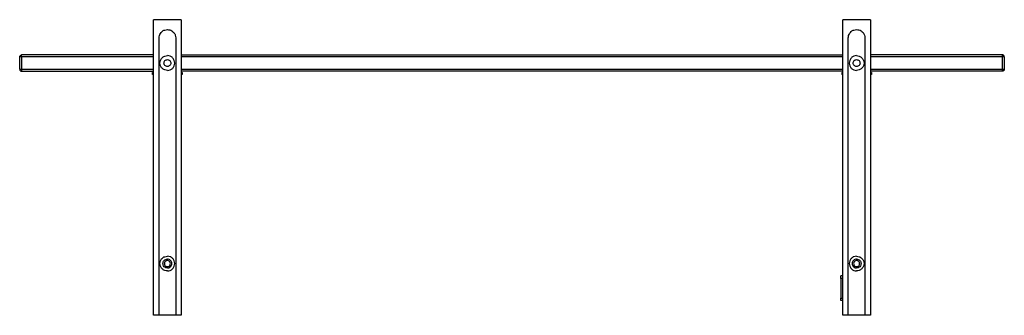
# Paper-space layout '_Back' of a CAD drawing. Header units: millimetres. Extents: x -8370 to -7370, y -248 to 52.
import ezdxf

# ---------------------------------------------------------------- set-up
doc = ezdxf.new("R2010")
doc.units = ezdxf.units.MM

psp = doc.layouts.new('_Back')

# ---------------------------------------------------------------- linework, layer by layer
at = {"color": 7, "linetype": 'Continuous', "lineweight": 25}
for p, q in [((-8234, -247.5), (-8234, 52.5)), ((-8206, 52.5), (-8234, 52.5)), ((-8206, 52.5), (-8206, -247.5)), ((-7534, -247.5), (-7534, 52.5)), ((-7506, 52.5), (-7534, 52.5)), ((-7506, 52.5), (-7506, -247.5)), ((-8228.5, -247.5), (-8228.5, 34)), ((-8211.5, 34), (-8211.5, -247.5)), ((-7528.5, -247.5), (-7528.5, 34)), ((-7511.5, 34), (-7511.5, -247.5)), ((-8370, 2.3), (-8370, 14.7)), ((-8234, 16.7), (-8368, 16.7)), ((-8368, 14.7), (-8368, 2.3)), ((-8234, 14.7), (-8368, 14.7)), ((-8206, 16.7), (-7534, 16.7)), ((-7534, 14.7), (-8206, 14.7)), ((-7372, 16.7), (-7506, 16.7)), ((-7372, 14.7), (-7506, 14.7)), ((-7372, 2.3), (-7372, 14.7)), ((-7370, 14.7), (-7370.1, 14.7)), ((-7370, 14.7), (-7370, 2.3)), ((-8370, 2.3), (-8369.9, 2.3)), ((-8368, 2.3), (-8234, 2.3)), ((-8368, 0.2), (-8234, 0.2)), ((-8211.5, 0), (-8211.8, 0)), ((-8206, 2.3), (-7534, 2.3)), ((-7534, 0.2), (-8206, 0.2)), ((-7506, 2.3), (-7372, 2.3)), ((-7372, 0.2), (-7506, 0.2)), ((-8235, -1), (-8234, -1)), ((-8235, -3), (-8235, -1)), ((-8206, -1), (-8205, -1)), ((-8205.9, -1), (-8206, -1)), ((-8205, -1), (-8205, -3)), ((-7535, -1), (-7534, -1)), ((-7535, -1), (-7535, -3)), ((-7534, -1), (-7534.1, -1)), ((-7506, -1), (-7505, -1)), ((-7505, -1), (-7505, -3)), ((-7534, -207.5), (-7536, -207.5)), ((-7536, -210), (-7536, -230)), ((-7534, -210), (-7536, -210)), ((-7536, -230), (-7534, -230)), ((-7534, -232.5), (-7536, -232.5)), ((-8206, -247.5), (-8234, -247.5)), ((-7506, -247.5), (-7534, -247.5))]:
    psp.add_line(p, q, dxfattribs=at)
for points, knots in [([(-8228.5, 34), (-8228.4, 34.8), (-8228.3, 36.4), (-8227.2, 38.7), (-8225.4, 40.8), (-8222.9, 42.2), (-8220.9, 42.4), (-8220, 42.5)], [0, 0, 0, 0, 0.176813, 0.367149, 0.563551, 0.790275, 1, 1, 1, 1]), ([(-8220, 42.5), (-8219.2, 42.4), (-8217.6, 42.3), (-8215.3, 41.2), (-8213.2, 39.4), (-8211.8, 36.9), (-8211.6, 34.9), (-8211.5, 34)], [0, 0, 0, 0, 0.176813, 0.367149, 0.563551, 0.790275, 1, 1, 1, 1]), ([(-7528.5, 34), (-7528.4, 34.8), (-7528.3, 36.4), (-7527.2, 38.7), (-7525.4, 40.8), (-7522.9, 42.2), (-7520.9, 42.4), (-7520, 42.5)], [0, 0, 0, 0, 0.176813, 0.367149, 0.563551, 0.790275, 1, 1, 1, 1]), ([(-7520, 42.5), (-7519.2, 42.4), (-7517.6, 42.3), (-7515.3, 41.2), (-7513.2, 39.4), (-7511.8, 36.9), (-7511.6, 34.9), (-7511.5, 34)], [0, 0, 0, 0, 0.176813, 0.367149, 0.563551, 0.790275, 1, 1, 1, 1]), ([(-8370, 14.7), (-8370, 15), (-8369.9, 15.6), (-8369.4, 16.3), (-8368.7, 16.7), (-8368.2, 16.7), (-8368, 16.7)], [0, 0, 0, 0, 0.270261, 0.562429, 0.789736, 1, 1, 1, 1]), ([(-8368, 14.7), (-8368.3, 14.7), (-8368.9, 14.7), (-8369.5, 14.7), (-8369.9, 14.7), (-8370, 14.7), (-8370, 14.7)], [0, 0, 0, 0, 0.270261, 0.562429, 0.789736, 1, 1, 1, 1]), ([(-8368, 14.7), (-8368, 15), (-8368, 15.6), (-8368, 16.3), (-8368, 16.7), (-8368, 16.7), (-8368, 16.7)], [0, 0, 0, 0, 0.270261, 0.562429, 0.789736, 1, 1, 1, 1]), ([(-8220, 1), (-8220.9, 1.1), (-8222.9, 1.3), (-8225.5, 3.1), (-8227.1, 5.6), (-8227.7, 8.5), (-8227.1, 11.4), (-8225.5, 13.9), (-8222.9, 15.7), (-8220.9, 15.9), (-8220, 16)], [0, 0, 0, 0, 0.120054, 0.25, 0.379946, 0.5, 0.620054, 0.75, 0.879946, 1, 1, 1, 1]), ([(-8220, 5), (-8220.4, 5), (-8221.4, 5.1), (-8222.5, 6), (-8223.3, 7.1), (-8223.6, 8.5), (-8223.3, 9.9), (-8222.5, 11), (-8221.4, 11.8), (-8220.4, 11.9), (-8220, 12)], [0, 0, 0, 0, 0.120054, 0.25, 0.379946, 0.5, 0.620054, 0.75, 0.879946, 1, 1, 1, 1]), ([(-8220, 1), (-8219.1, 1.1), (-8217.1, 1.3), (-8214.5, 3.1), (-8212.9, 5.6), (-8212.3, 8.5), (-8212.9, 11.4), (-8214.5, 13.9), (-8217.1, 15.7), (-8219.1, 15.9), (-8220, 16)], [0, 0, 0, 0, 0.120054, 0.25, 0.379946, 0.5, 0.620054, 0.75, 0.879946, 1, 1, 1, 1]), ([(-8220, 12), (-8219.6, 11.9), (-8218.6, 11.8), (-8217.5, 11), (-8216.7, 9.9), (-8216.4, 8.5), (-8216.7, 7.1), (-8217.5, 6), (-8218.6, 5.1), (-8219.6, 5), (-8220, 5)], [0, 0, 0, 0, 0.120054, 0.25, 0.379946, 0.5, 0.620054, 0.75, 0.879946, 1, 1, 1, 1]), ([(-7520, 16), (-7520.9, 15.9), (-7522.9, 15.7), (-7525.5, 13.9), (-7527.1, 11.4), (-7527.7, 8.5), (-7527.1, 5.6), (-7525.5, 3.1), (-7522.9, 1.3), (-7520.9, 1.1), (-7520, 1)], [0, 0, 0, 0, 0.120054, 0.25, 0.379946, 0.5, 0.620054, 0.75, 0.879946, 1, 1, 1, 1]), ([(-7520, 5), (-7520.4, 5), (-7521.4, 5.1), (-7522.6, 6), (-7523.3, 7.1), (-7523.6, 8.5), (-7523.3, 9.9), (-7522.6, 11), (-7521.4, 11.8), (-7520.4, 11.9), (-7520, 12)], [0, 0, 0, 0, 0.1200542, 0.25, 0.3799458, 0.5, 0.6200542, 0.75, 0.8799458, 1, 1, 1, 1]), ([(-7520, 16), (-7519.1, 15.9), (-7517.1, 15.7), (-7514.6, 13.9), (-7512.9, 11.4), (-7512.3, 8.5), (-7512.9, 5.6), (-7514.6, 3.1), (-7517.1, 1.3), (-7519.1, 1.1), (-7520, 1)], [0, 0, 0, 0, 0.120054, 0.25, 0.379946, 0.5, 0.620054, 0.75, 0.879946, 1, 1, 1, 1]), ([(-7520, 12), (-7519.6, 11.9), (-7518.7, 11.8), (-7517.5, 11), (-7516.7, 9.9), (-7516.4, 8.5), (-7516.7, 7.1), (-7517.5, 6), (-7518.7, 5.1), (-7519.6, 5), (-7520, 5)], [0, 0, 0, 0, 0.120054, 0.25, 0.379946, 0.5, 0.620054, 0.75, 0.879946, 1, 1, 1, 1]), ([(-7370, 14.7), (-7370, 14.9), (-7370.1, 15.2), (-7370.2, 15.5), (-7370.4, 15.9), (-7370.7, 16.3), (-7371.2, 16.6), (-7371.6, 16.7), (-7371.9, 16.7), (-7372, 16.7)], [0, 0, 0, 0, 0.128151, 0.256959, 0.383685, 0.50728, 0.756111, 0.879565, 1, 1, 1, 1]), ([(-7372, 14.7), (-7372, 15), (-7372, 15.6), (-7372, 16.3), (-7372, 16.7), (-7372, 16.7), (-7372, 16.7)], [0, 0, 0, 0, 0.270261, 0.562429, 0.789736, 1, 1, 1, 1]), ([(-7370.1, 14.7), (-7370.1, 14.7), (-7370.2, 14.7), (-7370.7, 14.7), (-7371.3, 14.7), (-7371.8, 14.7), (-7372, 14.7)], [0, 0, 0, 0, 0.1740903, 0.5047627, 0.7620261, 1, 1, 1, 1]), ([(-8370, 2.3), (-8370, 2.1), (-8369.9, 1.8), (-8369.8, 1.5), (-8369.6, 1.1), (-8369.3, 0.7), (-8368.9, 0.4), (-8368.4, 0.3), (-8368.1, 0.3), (-8368, 0.2)], [0, 0, 0, 0, 0.128151, 0.256959, 0.383685, 0.50728, 0.756111, 0.879565, 1, 1, 1, 1]), ([(-8369.9, 2.3), (-8369.9, 2.3), (-8369.8, 2.3), (-8369.3, 2.3), (-8368.7, 2.3), (-8368.2, 2.3), (-8368, 2.3)], [0, 0, 0, 0, 0.17409, 0.504763, 0.762026, 1, 1, 1, 1]), ([(-8368, 2.3), (-8368, 2), (-8368, 1.4), (-8368, 0.7), (-8368, 0.3), (-8368, 0.3), (-8368, 0.2)], [0, 0, 0, 0, 0.270261, 0.562429, 0.789736, 1, 1, 1, 1]), ([(-7372, 0.2), (-7372, 0.3), (-7372, 0.4), (-7372, 0.9), (-7372, 1.6), (-7372, 2), (-7372, 2.3)], [0, 0, 0, 0, 0.270261, 0.562429, 0.789736, 1, 1, 1, 1]), ([(-7372, 2.3), (-7371.7, 2.3), (-7371.1, 2.3), (-7370.5, 2.3), (-7370.1, 2.3), (-7370, 2.3), (-7370, 2.3)], [0, 0, 0, 0, 0.2702613, 0.5624294, 0.7897364, 1, 1, 1, 1]), ([(-7370, 2.3), (-7370, 2), (-7370.1, 1.4), (-7370.7, 0.7), (-7371.3, 0.3), (-7371.8, 0.3), (-7372, 0.2)], [0, 0, 0, 0, 0.270261, 0.562429, 0.789736, 1, 1, 1, 1]), ([(-8235, -1), (-8235, -1), (-8234.9, -1), (-8234.3, -1), (-8234, -1)], [0, 0, 0, 0, 0.546478, 1, 1, 1, 1]), ([(-8235, -1), (-8235, -1), (-8234.9, -1), (-8234.3, -1), (-8234, -1)], [0, 0, 0, 0, 0.5448423, 1, 1, 1, 1]), ([(-8234, -3), (-8234.3, -3), (-8234.9, -3), (-8235, -3), (-8235, -3)], [0, 0, 0, 0, 0.453522, 1, 1, 1, 1]), ([(-8211.7, -1), (-8211.7, -1), (-8211.6, -1), (-8211.6, -1), (-8211.5, -1)], [0, 0, 0, 0, 0.054755, 1, 1, 1, 1]), ([(-8206, -1), (-8205.7, -1), (-8205.1, -1), (-8205, -1), (-8205, -1)], [0, 0, 0, 0, 0.450902, 1, 1, 1, 1]), ([(-8205, -3), (-8205, -3), (-8205.1, -3), (-8205.7, -3), (-8206, -3)], [0, 0, 0, 0, 0.549098, 1, 1, 1, 1]), ([(-7535, -1), (-7535, -1), (-7534.9, -1), (-7534.3, -1), (-7534, -1)], [0, 0, 0, 0, 0.549098, 1, 1, 1, 1]), ([(-7535, -1), (-7535, -1), (-7534.9, -1), (-7534.3, -1), (-7534, -1)], [0, 0, 0, 0, 0.549098, 1, 1, 1, 1]), ([(-7534, -3), (-7534.3, -3), (-7534.9, -3), (-7535, -3), (-7535, -3)], [0, 0, 0, 0, 0.450902, 1, 1, 1, 1]), ([(-7506, -1), (-7505.7, -1), (-7505.1, -1), (-7505, -1), (-7505, -1)], [0, 0, 0, 0, 0.453522, 1, 1, 1, 1]), ([(-7505, -3), (-7505, -3), (-7505.1, -3), (-7505.7, -3), (-7506, -3)], [0, 0, 0, 0, 0.546478, 1, 1, 1, 1]), ([(-8220, -202.5), (-8220.9, -202.4), (-8222.9, -202.2), (-8225.5, -200.4), (-8227.1, -197.9), (-8227.7, -195), (-8227.1, -192.1), (-8225.5, -189.6), (-8222.9, -187.8), (-8220.9, -187.6), (-8220, -187.5)], [0, 0, 0, 0, 0.120054, 0.25, 0.379946, 0.5, 0.620054, 0.75, 0.879946, 1, 1, 1, 1]), ([(-8220, -202.5), (-8219.1, -202.4), (-8217.1, -202.2), (-8214.5, -200.4), (-8212.9, -197.9), (-8212.3, -195), (-8212.9, -192.1), (-8214.5, -189.6), (-8217.1, -187.8), (-8219.1, -187.6), (-8220, -187.5)], [0, 0, 0, 0, 0.1200542, 0.25, 0.3799457, 0.5, 0.6200542, 0.75, 0.8799457, 1, 1, 1, 1]), ([(-7520, -187.5), (-7520.9, -187.6), (-7522.9, -187.8), (-7525.5, -189.6), (-7527.1, -192.1), (-7527.7, -195), (-7527.1, -197.9), (-7525.5, -200.4), (-7522.9, -202.2), (-7520.9, -202.4), (-7520, -202.5)], [0, 0, 0, 0, 0.120054, 0.25, 0.379946, 0.5, 0.620054, 0.75, 0.879946, 1, 1, 1, 1]), ([(-7520, -187.5), (-7519.1, -187.6), (-7517.1, -187.8), (-7514.6, -189.6), (-7512.9, -192.1), (-7512.3, -195), (-7512.9, -197.9), (-7514.6, -200.4), (-7517.1, -202.2), (-7519.1, -202.4), (-7520, -202.5)], [0, 0, 0, 0, 0.120054, 0.25, 0.379946, 0.5, 0.620054, 0.75, 0.879946, 1, 1, 1, 1]), ([(-8220, -199.5), (-8220.6, -199.4), (-8221.7, -199.3), (-8223.3, -198.3), (-8224.3, -196.7), (-8224.6, -195), (-8224.3, -193.3), (-8223.3, -191.7), (-8221.7, -190.7), (-8220.6, -190.6), (-8220, -190.5)], [0, 0, 0, 0, 0.120054, 0.25, 0.379946, 0.5, 0.620054, 0.75, 0.879946, 1, 1, 1, 1]), ([(-8220, -192), (-8220.4, -192), (-8221.2, -192.1), (-8222.2, -192.8), (-8222.9, -193.8), (-8223.1, -195), (-8222.9, -196.2), (-8222.2, -197.2), (-8221.2, -197.9), (-8220.4, -198), (-8220, -198)], [0, 0, 0, 0, 0.120054, 0.25, 0.379946, 0.5, 0.620054, 0.75, 0.879946, 1, 1, 1, 1]), ([(-8220, -199.5), (-8219.4, -199.4), (-8218.3, -199.3), (-8216.7, -198.3), (-8215.7, -196.7), (-8215.4, -195), (-8215.7, -193.3), (-8216.7, -191.7), (-8218.3, -190.7), (-8219.4, -190.6), (-8220, -190.5)], [0, 0, 0, 0, 0.120054, 0.25, 0.379946, 0.5, 0.620054, 0.75, 0.879946, 1, 1, 1, 1]), ([(-8220, -198), (-8219.6, -198), (-8218.8, -197.9), (-8217.8, -197.2), (-8217.2, -196.2), (-8216.9, -195), (-8217.2, -193.8), (-8217.8, -192.8), (-8218.8, -192.1), (-8219.6, -192), (-8220, -192)], [0, 0, 0, 0, 0.120054, 0.25, 0.379946, 0.5, 0.620054, 0.75, 0.879946, 1, 1, 1, 1]), ([(-7520, -190.5), (-7520.6, -190.6), (-7521.7, -190.7), (-7523.3, -191.7), (-7524.3, -193.3), (-7524.6, -195), (-7524.3, -196.7), (-7523.3, -198.3), (-7521.7, -199.3), (-7520.6, -199.4), (-7520, -199.5)], [0, 0, 0, 0, 0.120054, 0.25, 0.379946, 0.5, 0.620054, 0.75, 0.879946, 1, 1, 1, 1]), ([(-7520, -192), (-7520.4, -192), (-7521.2, -192.1), (-7522.2, -192.8), (-7522.9, -193.8), (-7523.1, -195), (-7522.9, -196.2), (-7522.2, -197.2), (-7521.2, -197.9), (-7520.4, -198), (-7520, -198)], [0, 0, 0, 0, 0.1200542, 0.25, 0.3799458, 0.5, 0.6200542, 0.75, 0.8799458, 1, 1, 1, 1]), ([(-7520, -190.5), (-7519.4, -190.6), (-7518.3, -190.7), (-7516.7, -191.7), (-7515.7, -193.3), (-7515.4, -195), (-7515.7, -196.7), (-7516.7, -198.3), (-7518.3, -199.3), (-7519.4, -199.4), (-7520, -199.5)], [0, 0, 0, 0, 0.120054, 0.25, 0.379946, 0.5, 0.620054, 0.75, 0.879946, 1, 1, 1, 1]), ([(-7520, -198), (-7519.6, -198), (-7518.8, -197.9), (-7517.8, -197.2), (-7517.2, -196.2), (-7516.9, -195), (-7517.2, -193.8), (-7517.8, -192.8), (-7518.8, -192.1), (-7519.6, -192), (-7520, -192)], [0, 0, 0, 0, 0.120054, 0.25, 0.379946, 0.5, 0.620054, 0.75, 0.879946, 1, 1, 1, 1]), ([(-7536, -210), (-7536, -209.6), (-7536, -208.9), (-7536, -208.1), (-7536, -207.6), (-7536, -207.5), (-7536, -207.5)], [0, 0, 0, 0, 0.270261, 0.562429, 0.789736, 1, 1, 1, 1]), ([(-7536, -232.5), (-7536, -232.5), (-7536, -232.4), (-7536, -231.7), (-7536, -230.9), (-7536, -230.3), (-7536, -230)], [0, 0, 0, 0, 0.270261, 0.562429, 0.789736, 1, 1, 1, 1])]:
    psp.add_open_spline(points, degree=3, knots=knots, dxfattribs=at)

doc.saveas('drawing.dxf')
